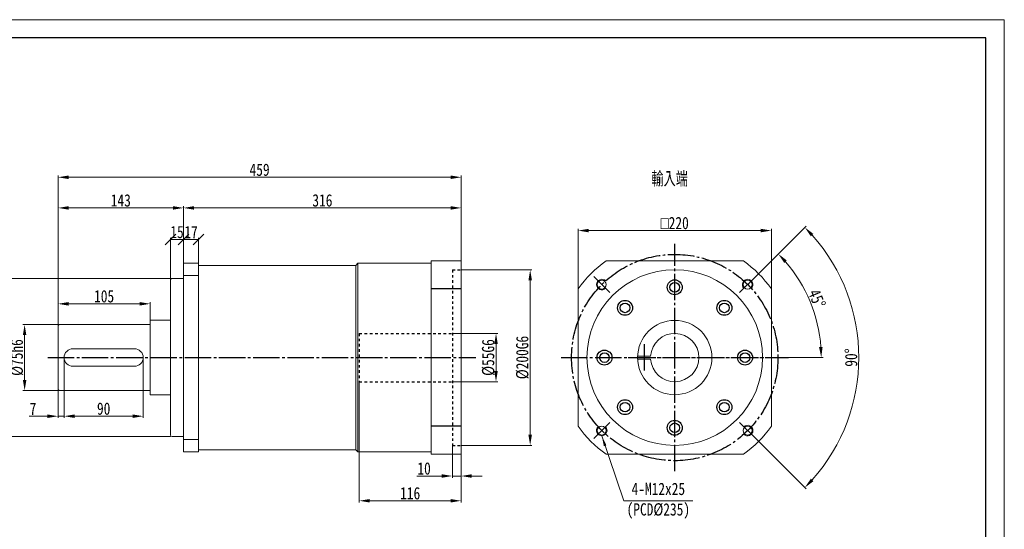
# Model space of a CAD drawing. Header units: millimetres. Extents: x 12714 to 14466, y -561 to 678.
# Tile 3 of 3: x 13345 to 14466, y 98 to 678. Entities that reach past the tile are written whole.
import ezdxf

# ---------------------------------------------------------------- set-up
doc = ezdxf.new("R2010")
doc.units = ezdxf.units.MM
doc.linetypes.add('EB_DASH', pattern=[6, 3, -3])
doc.linetypes.add('EB_DASHDOT', pattern=[39, 30, -3, 3, -3])
doc.layers.get('0').update_dxf_attribs({"lineweight": 0})
for name, color, linetype, lineweight in [('7标注层', 4, 'Continuous', 18), ('CAXA0', 7, 'Continuous', 70), ('CAXA0层', 7, 'Continuous', 70), ('CAXA1', 1, 'EB_DASHDOT', 25), ('CAXA3', 7, 'Continuous', 25), ('CAXA中心线层', 1, 'EB_DASHDOT', 25), ('图框_外框线', 7, 'Continuous', 18)]:
    doc.layers.add(name, color=color, linetype=linetype, lineweight=lineweight)
doc.styles.get("Standard").update_dxf_attribs({"font": 'txt', "width": 0.707})
doc.styles.add('TH_GBDIM', font='txt', dxfattribs={"width": 0.8})
doc.dimstyles.new('TH_GBDIM', dxfattribs={"dimtxt": 14, "dimasz": 12, "dimexe": 2, "dimexo": 0, "dimgap": 1.5, "dimtad": 1, "dimdec": 0, "dimzin": 0, "dimdsep": 46, "dimtxsty": 'TH_GBDIM', "dimcen": 2.5, "dimdle": 24, "dimclrd": 3, "dimclre": 3, "dimclrt": 3, "dimadec": 0, "dimazin": 0, "dimtfac": 0.714286, "dimtdec": 0, "dimtmove": 0, "dimatfit": 3, "dimfxl": 1, "dimtolj": 1, "dimarcsym": 0})

# ---------------------------------------------------------------- blocks, each defined once
blk = doc.blocks.new('*X3')
at = {"linetype": 'Continuous', "transparency": 16777216}
for points in [[(13407.6, 228.6), (13407.6, 224.6), (13395.6, 226.6)], [(13473.6, 228.6), (13473.6, 224.6), (13485.6, 226.6)]]:
    blk.add_hatch(color=3, dxfattribs=at).paths.add_polyline_path(points, flags=0)
at = {"color": 3, "linetype": 'Continuous', "transparency": 16777216}
for p, q in [((13395.6, 293.4), (13395.6, 224.6)), ((13485.6, 293.4), (13485.6, 224.6)), ((13407.6, 226.6), (13473.6, 226.6))]:
    blk.add_line(p, q, dxfattribs=at)
at = {"color": 3, "linetype": 'Continuous', "lineweight": 15, "transparency": 16777216, "insert": (13440.6, 235.1), "char_height": 14, "width": 28.871, "attachment_point": 5, "style": 'TH_GBDIM'}
blk.add_mtext('90', dxfattribs=at)
blk = doc.blocks.new('*X4')
at = {"linetype": 'Continuous', "transparency": 16777216}
for points in [[(13309.4, 371.4), (13313.4, 371.4), (13311.4, 383.4)], [(13309.4, 215.4), (13313.4, 215.4), (13311.4, 203.4)]]:
    blk.add_hatch(color=3, dxfattribs=at).paths.add_polyline_path(points, flags=0)
at = {"color": 3, "linetype": 'Continuous', "transparency": 16777216}
for p, q in [((13518.6, 383.4), (13309.4, 383.4)), ((13311.4, 371.4), (13311.4, 215.4)), ((13516.6, 203.4), (13309.4, 203.4))]:
    blk.add_line(p, q, dxfattribs=at)
at = {"color": 3, "linetype": 'Continuous', "lineweight": 15, "transparency": 16777216, "insert": (13302.6, 293.4), "char_height": 14, "width": 93.209, "attachment_point": 5, "rotation": 90, "style": 'TH_GBDIM'}
blk.add_mtext('%%C180h6', dxfattribs=at)
blk = doc.blocks.new('*X5')
at = {"linetype": 'Continuous', "transparency": 16777216}
for points in [[(13348.6, 318.9), (13352.6, 318.9), (13350.6, 330.9)], [(13348.6, 267.9), (13352.6, 267.9), (13350.6, 255.9)]]:
    blk.add_hatch(color=3, dxfattribs=at).paths.add_polyline_path(points, flags=0)
at = {"color": 3, "linetype": 'Continuous', "transparency": 16777216}
for p, q in [((13390.6, 330.9), (13348.6, 330.9)), ((13350.6, 318.9), (13350.6, 267.9)), ((13390.6, 255.9), (13348.6, 255.9))]:
    blk.add_line(p, q, dxfattribs=at)
at = {"color": 3, "linetype": 'Continuous', "lineweight": 15, "transparency": 16777216, "insert": (13341.9, 293.4), "char_height": 14, "width": 77.28, "attachment_point": 5, "rotation": 90, "style": 'TH_GBDIM'}
blk.add_mtext('%%C75h6', dxfattribs=at)
blk = doc.blocks.new('*X6')
at = {"linetype": 'Continuous', "transparency": 16777216}
for points in [[(13400.6, 356.6), (13400.6, 352.6), (13388.6, 354.6)], [(13481.6, 356.6), (13481.6, 352.6), (13493.6, 354.6)]]:
    blk.add_hatch(color=3, dxfattribs=at).paths.add_polyline_path(points, flags=0)
at = {"color": 3, "linetype": 'Continuous', "transparency": 16777216}
for p, q in [((13388.6, 328.9), (13388.6, 356.6)), ((13400.6, 354.6), (13481.6, 354.6)), ((13493.6, 335.9), (13493.6, 356.6))]:
    blk.add_line(p, q, dxfattribs=at)
at = {"color": 3, "linetype": 'Continuous', "lineweight": 15, "transparency": 16777216, "insert": (13441.1, 363.1), "char_height": 14, "width": 42.187, "attachment_point": 5, "style": 'TH_GBDIM'}
blk.add_mtext('105', dxfattribs=at)
blk = doc.blocks.new('*X7')
at = {"linetype": 'Continuous', "transparency": 16777216}
for points in [[(13400.6, 465.8), (13400.6, 461.8), (13388.6, 463.8)], [(13519.6, 465.8), (13519.6, 461.8), (13531.6, 463.8)]]:
    blk.add_hatch(color=3, dxfattribs=at).paths.add_polyline_path(points, flags=0)
at = {"color": 3, "linetype": 'Continuous', "transparency": 16777216}
for p, q in [((13388.6, 328.9), (13388.6, 465.8)), ((13519.6, 463.8), (13400.6, 463.8)), ((13531.6, 400.9), (13531.6, 465.8))]:
    blk.add_line(p, q, dxfattribs=at)
at = {"color": 3, "linetype": 'Continuous', "lineweight": 15, "transparency": 16777216, "insert": (13460.1, 472.3), "char_height": 14, "width": 42.187, "attachment_point": 5, "style": 'TH_GBDIM'}
blk.add_mtext('143', dxfattribs=at)
blk = doc.blocks.new('_Oblique')
at = {"color": 0, "linetype": 'ByBlock', "lineweight": -2}
blk.add_line((-0.5, -0.5), (0.5, 0.5), dxfattribs=at)
blk = doc.blocks.new('*X8')
at = {"color": 3, "linetype": 'Continuous', "transparency": 16777216}
for p, q in [((13531.6, 400.9), (13531.6, 429.8)), ((13548.6, 427.8), (13531.6, 427.8)), ((13548.6, 400.9), (13548.6, 429.8))]:
    blk.add_line(p, q, dxfattribs=at)
at = {"color": 3, "linetype": 'Continuous', "transparency": 16777216, "xscale": 12, "yscale": 12, "zscale": 12, "rotation": 180}
blk.add_blockref('_Oblique', (13531.6, 427.8), dxfattribs=at)
at = {"color": 3, "linetype": 'Continuous', "transparency": 16777216, "xscale": 12, "yscale": 12, "zscale": 12}
blk.add_blockref('_Oblique', (13548.6, 427.8), dxfattribs=at)
at = {"color": 3, "linetype": 'Continuous', "lineweight": 15, "transparency": 16777216, "insert": (13540.1, 436.3), "char_height": 14, "width": 26.382, "attachment_point": 5, "style": 'TH_GBDIM'}
blk.add_mtext('17', dxfattribs=at)
blk = doc.blocks.new('*X10')
at = {"linetype": 'Continuous', "transparency": 16777216}
for points in [[(13885.3, 308.9), (13889.3, 308.9), (13887.3, 320.9)], [(13885.3, 277.9), (13889.3, 277.9), (13887.3, 265.9)]]:
    blk.add_hatch(color=3, dxfattribs=at).paths.add_polyline_path(points, flags=0)
at = {"color": 3, "linetype": 'Continuous', "transparency": 16777216}
for p, q in [((13837.6, 320.9), (13889.3, 320.9)), ((13887.3, 308.9), (13887.3, 277.9)), ((13837.6, 265.9), (13889.3, 265.9))]:
    blk.add_line(p, q, dxfattribs=at)
at = {"color": 3, "linetype": 'Continuous', "lineweight": 15, "transparency": 16777216, "insert": (13878.6, 293.4), "char_height": 14, "width": 77.28, "attachment_point": 5, "rotation": 90, "style": 'TH_GBDIM'}
blk.add_mtext('%%C55G6', dxfattribs=at)
blk = doc.blocks.new('*X11')
at = {"linetype": 'Continuous', "transparency": 16777216}
for points in [[(13924.2, 381.4), (13928.2, 381.4), (13926.2, 393.4)], [(13924.2, 205.4), (13928.2, 205.4), (13926.2, 193.4)]]:
    blk.add_hatch(color=3, dxfattribs=at).paths.add_polyline_path(points, flags=0)
at = {"color": 3, "linetype": 'Continuous', "transparency": 16777216}
for p, q in [((13847.6, 393.4), (13928.2, 393.4)), ((13926.2, 381.4), (13926.2, 205.4)), ((13847.6, 193.4), (13928.2, 193.4))]:
    blk.add_line(p, q, dxfattribs=at)
at = {"color": 3, "linetype": 'Continuous', "lineweight": 15, "transparency": 16777216, "insert": (13917.4, 293.4), "char_height": 14, "width": 93.209, "attachment_point": 5, "rotation": 90, "style": 'TH_GBDIM'}
blk.add_mtext('%%C200G6', dxfattribs=at)
blk = doc.blocks.new('*X12')
at = {"linetype": 'Continuous', "transparency": 16777216}
for points in [[(13825.6, 160.5), (13825.6, 156.5), (13837.6, 158.5)], [(13859.6, 160.5), (13859.6, 156.5), (13847.6, 158.5)]]:
    blk.add_hatch(color=3, dxfattribs=at).paths.add_polyline_path(points, flags=0)
at = {"color": 3, "linetype": 'Continuous', "transparency": 16777216}
for p, q in [((13837.6, 193.4), (13837.6, 156.5)), ((13847.6, 183.4), (13847.6, 156.5)), ((13825.6, 158.5), (13797.3, 158.5)), ((13847.6, 158.5), (13837.6, 158.5)), ((13859.6, 158.5), (13871.6, 158.5))]:
    blk.add_line(p, q, dxfattribs=at)
at = {"color": 3, "linetype": 'Continuous', "lineweight": 15, "transparency": 16777216, "insert": (13805.4, 167), "char_height": 14, "width": 26.631, "attachment_point": 5, "style": 'TH_GBDIM'}
blk.add_mtext('10', dxfattribs=at)
blk = doc.blocks.new('*X13')
at = {"linetype": 'Continuous', "transparency": 16777216}
for points in [[(13743.6, 132.3), (13743.6, 128.3), (13731.6, 130.3)], [(13835.6, 132.3), (13835.6, 128.3), (13847.6, 130.3)]]:
    blk.add_hatch(color=3, dxfattribs=at).paths.add_polyline_path(points, flags=0)
at = {"color": 3, "linetype": 'Continuous', "transparency": 16777216}
for p, q in [((13731.6, 265.9), (13731.6, 128.3)), ((13847.6, 183.4), (13847.6, 128.3)), ((13743.6, 130.3), (13835.6, 130.3))]:
    blk.add_line(p, q, dxfattribs=at)
at = {"color": 3, "linetype": 'Continuous', "lineweight": 15, "transparency": 16777216, "insert": (13789.6, 138.8), "char_height": 14, "width": 42.436, "attachment_point": 5, "style": 'TH_GBDIM'}
blk.add_mtext('116', dxfattribs=at)
blk = doc.blocks.new('*X14')
at = {"linetype": 'Continuous', "transparency": 16777216}
for points in [[(13992.8, 440), (13992.8, 436), (13980.8, 438)], [(14188.8, 440), (14188.8, 436), (14200.8, 438)]]:
    blk.add_hatch(color=3, dxfattribs=at).paths.add_polyline_path(points, flags=0)
at = {"color": 3, "linetype": 'Continuous', "transparency": 16777216}
for p, q in [((13980.8, 371.7), (13980.8, 440)), ((13992.8, 438), (14188.8, 438)), ((14200.8, 371.7), (14200.8, 440))]:
    blk.add_line(p, q, dxfattribs=at)
at = {"color": 3, "linetype": 'Continuous', "lineweight": 15, "transparency": 16777216, "insert": (14090.8, 446.5), "char_height": 14, "width": 70.902, "attachment_point": 5, "style": 'TH_GBDIM'}
blk.add_mtext('{\\fgdt|b0|i0|c134|p2;o}220', dxfattribs=at)
blk = doc.blocks.new('*X15')
at = {"linetype": 'Continuous', "transparency": 16777216}
for points in [[(13376.6, 228.6), (13376.6, 224.6), (13388.6, 226.6)], [(13407.6, 228.6), (13407.6, 224.6), (13395.6, 226.6)]]:
    blk.add_hatch(color=3, dxfattribs=at).paths.add_polyline_path(points, flags=0)
at = {"color": 3, "linetype": 'Continuous', "transparency": 16777216}
for p, q in [((13395.6, 293.4), (13395.6, 224.6)), ((13388.6, 257.9), (13388.6, 224.6)), ((13376.6, 226.6), (13355.6, 226.6)), ((13395.6, 226.6), (13388.6, 226.6)), ((13407.6, 226.6), (13419.6, 226.6))]:
    blk.add_line(p, q, dxfattribs=at)
at = {"color": 3, "linetype": 'Continuous', "lineweight": 15, "transparency": 16777216, "insert": (13360.1, 235.1), "char_height": 14, "width": 12.071, "attachment_point": 5, "style": 'TH_GBDIM'}
blk.add_mtext('7', dxfattribs=at)
blk = doc.blocks.new('*X17')
at = {"linetype": 'Continuous', "lineweight": 15}
blk.add_hatch(color=3, dxfattribs=at).paths.add_polyline_path([(-103.8, 74), (-98.5, 63.1), (-101.4, 62.2)], flags=0)
at = {"color": 3, "linetype": 'Continuous', "lineweight": 15}
for p, q in [((-103.8, 74), (-78.8, 0)), ((-78.8, 0), (0, 0)), ((0, 0), (0, 0))]:
    blk.add_line(p, q, dxfattribs=at)
blk = doc.blocks.new('*X18')
at = {"color": 3, "linetype": 'Continuous', "transparency": 16777216}
for p, q in [((13516.6, 381.4), (13516.6, 429.8)), ((13516.6, 427.8), (13531.6, 427.8)), ((13531.6, 400.9), (13531.6, 429.8))]:
    blk.add_line(p, q, dxfattribs=at)
at = {"color": 3, "linetype": 'Continuous', "transparency": 16777216, "xscale": 12, "yscale": 12, "zscale": 12, "rotation": 180}
blk.add_blockref('_Oblique', (13516.6, 427.8), dxfattribs=at)
at = {"color": 3, "linetype": 'Continuous', "transparency": 16777216, "xscale": 12, "yscale": 12, "zscale": 12}
blk.add_blockref('_Oblique', (13531.6, 427.8), dxfattribs=at)
at = {"color": 3, "linetype": 'Continuous', "lineweight": 15, "transparency": 16777216, "insert": (13524.1, 436.3), "char_height": 14, "width": 26.258, "attachment_point": 5, "style": 'TH_GBDIM'}
blk.add_mtext('15', dxfattribs=at)
blk = doc.blocks.new('*X19')
at = {"linetype": 'Continuous', "transparency": 16777216}
for points in [[(13543.6, 465.8), (13543.6, 461.8), (13531.6, 463.8)], [(13835.6, 465.8), (13835.6, 461.8), (13847.6, 463.8)]]:
    blk.add_hatch(color=3, dxfattribs=at).paths.add_polyline_path(points, flags=0)
at = {"color": 3, "linetype": 'Continuous', "transparency": 16777216}
for p, q in [((13531.6, 400.9), (13531.6, 465.8)), ((13543.6, 463.8), (13835.6, 463.8)), ((13847.6, 403.4), (13847.6, 465.8))]:
    blk.add_line(p, q, dxfattribs=at)
at = {"color": 3, "linetype": 'Continuous', "lineweight": 15, "transparency": 16777216, "insert": (13689.6, 472.3), "char_height": 14, "width": 44.178, "attachment_point": 5, "style": 'TH_GBDIM'}
blk.add_mtext('316', dxfattribs=at)
blk = doc.blocks.new('*X20')
at = {"linetype": 'Continuous', "transparency": 16777216}
for points in [[(13400.6, 500.7), (13400.6, 496.7), (13388.6, 498.7)], [(13835.6, 500.7), (13835.6, 496.7), (13847.6, 498.7)]]:
    blk.add_hatch(color=3, dxfattribs=at).paths.add_polyline_path(points, flags=0)
at = {"color": 3, "linetype": 'Continuous', "transparency": 16777216}
for p, q in [((13388.6, 328.9), (13388.6, 500.7)), ((13835.6, 498.7), (13400.6, 498.7)), ((13847.6, 403.4), (13847.6, 500.7))]:
    blk.add_line(p, q, dxfattribs=at)
at = {"color": 3, "linetype": 'Continuous', "lineweight": 15, "transparency": 16777216, "insert": (13618.1, 507.2), "char_height": 14, "width": 44.924, "attachment_point": 5, "style": 'TH_GBDIM'}
blk.add_mtext('459', dxfattribs=at)
blk = doc.blocks.new('*X23')
at = {"linetype": 'Continuous', "transparency": 16777216}
for points in [[(14215.4, 401.2), (14218.3, 404), (14208.7, 411.4)], [(14259.1, 305.5), (14255.1, 305.3), (14257.6, 293.4)]]:
    blk.add_hatch(color=3, dxfattribs=at).paths.add_polyline_path(points, flags=0)
at = {"color": 3, "linetype": 'Continuous', "transparency": 16777216}
for p, q in [((14183, 385.7), (14210.1, 412.8)), ((14220.3, 293.4), (14259.6, 293.4))]:
    blk.add_line(p, q, dxfattribs=at)
blk.add_arc((14090.8, 293.4), 166.8, 4.1228, 40.8772, dxfattribs=at)
at = {"color": 3, "linetype": 'Continuous', "lineweight": 15, "transparency": 16777216, "insert": (14252.7, 360.5), "char_height": 14, "width": 43.21, "attachment_point": 5, "rotation": 292.5, "style": 'TH_GBDIM'}
blk.add_mtext('45%%D', dxfattribs=at)
blk = doc.blocks.new('*X24')
at = {"linetype": 'Continuous', "transparency": 16777216}
for points in [[(14245.7, 431.5), (14248.6, 434.2), (14238.9, 441.6)], [(14248.6, 152.6), (14245.7, 155.4), (14238.9, 145.3)]]:
    blk.add_hatch(color=3, dxfattribs=at).paths.add_polyline_path(points, flags=0)
at = {"color": 3, "linetype": 'Continuous', "transparency": 16777216}
for p, q in [((14183, 385.7), (14240.3, 443)), ((14183, 201.1), (14240.3, 143.9))]:
    blk.add_line(p, q, dxfattribs=at)
blk.add_arc((14090.8, 293.4), 209.5, 318.2825, 41.7175, dxfattribs=at)
at = {"color": 3, "linetype": 'Continuous', "lineweight": 15, "transparency": 16777216, "insert": (14291.7, 293.4), "char_height": 14, "width": 42.062, "attachment_point": 5, "rotation": 90, "style": 'TH_GBDIM'}
blk.add_mtext('90%%D', dxfattribs=at)

msp = doc.modelspace()

# ---------------------------------------------------------------- linework, layer by layer
at = {"color": 7, "linetype": 'Continuous', "lineweight": 15}
for p, q in [((13531.6, 400.9), (13548.6, 400.9)), ((13531.6, 400.9), (13531.6, 383.4)), ((13548.6, 188.4), (13548.6, 400.9)), ((13548.6, 398.4), (13727.6, 398.4)), ((13727.6, 398.4), (13730.1, 400.9)), ((13727.6, 398.4), (13727.6, 188.4)), ((13730.1, 400.9), (13813.6, 400.9)), ((13730.1, 400.9), (13730.1, 185.9)), ((13813.6, 403.4), (13847.6, 403.4)), ((13813.6, 403.4), (13813.6, 380.9)), ((13813.6, 183.4), (13813.6, 400.9)), ((13847.6, 403.4), (13847.6, 183.4)), ((14169, 403.4), (14012.5, 403.4)), ((13516.6, 381.4), (13516.6, 334.8)), ((13518.6, 383.4), (13531.6, 383.4)), ((13531.6, 387), (13548.6, 387)), ((13531.6, 185.9), (13531.6, 383.4)), ((13980.8, 371.7), (13980.8, 215.2)), ((14200.8, 215.2), (14200.8, 371.7)), ((13516.6, 334.8), (13516.6, 353.4)), ((13516.6, 344.1), (13516.6, 205.4)), ((13388.6, 328.9), (13388.6, 257.9)), ((13390.6, 330.9), (13493.6, 330.9)), ((13493.6, 250.9), (13493.6, 335.9)), ((13493.6, 335.9), (13516.6, 335.9)), ((13405.6, 303.4), (13475.6, 303.4)), ((14048.5, 295.1), (14063.3, 295.1)), ((14048.5, 291.7), (14063.3, 291.7)), ((13405.6, 283.4), (13475.6, 283.4)), ((13390.6, 255.9), (13493.6, 255.9)), ((13493.6, 250.9), (13516.6, 250.9)), ((13516.6, 233.4), (13516.6, 252)), ((13518.6, 203.4), (13531.6, 203.4)), ((13531.6, 199.9), (13548.6, 199.9)), ((13531.6, 185.9), (13548.6, 185.9)), ((13548.6, 188.4), (13727.6, 188.4)), ((13548.6, 188.4), (13548.6, 185.9)), ((13727.6, 188.4), (13730.1, 185.9)), ((13730.1, 185.9), (13730.1, 185.9)), ((13730.1, 185.9), (13813.6, 185.9)), ((13813.6, 183.4), (13847.6, 183.4)), ((14012.5, 183.4), (14169, 183.4))]:
    msp.add_line(p, q, dxfattribs=at)
for centre, radius in [((14090.8, 293.4), 100), ((14007.7, 376.5), 5.1), ((14173.8, 376.5), 5.1), ((14090.8, 293.4), 42.3), ((14007.7, 210.3), 5.1), ((14173.8, 210.3), 5.1)]:
    msp.add_circle(centre, radius, dxfattribs=at)
for centre, radius, start, end in [((14090.8, 293.4), 135, 125.4309, 144.5691), ((14090.8, 293.4), 135, 35.4309, 54.5691), ((13518.6, 381.4), 2, 90, 180), ((13390.6, 328.9), 2, 90, 180), ((14090.8, 293.4), 27.5, 183.5281, 176.4719), ((13405.6, 293.4), 10, 90, 270), ((13475.6, 293.4), 10, 270, 90), ((13390.6, 257.9), 2, 180, 270), ((14090.8, 293.4), 135, 215.4309, 234.5691), ((14090.8, 293.4), 135, 305.4309, 324.5691), ((13518.6, 205.4), 2, 180, 270)]:
    msp.add_arc(centre, radius, start, end, dxfattribs=at)
at = {"layer": '7标注层'}
for centre, start, end in [((14007.7, 376.5), 43.7267, 315), ((14173.8, 376.5), 313.7267, 225), ((14007.7, 210.3), 133.7267, 45), ((14173.8, 210.3), 223.7267, 135)]:
    msp.add_arc(centre, 6, start, end, dxfattribs=at)
at = {"layer": 'CAXA0层', "color": 6, "linetype": 'EB_DASH', "lineweight": 25}
for p, q in [((13837.6, 393.4), (13847.6, 393.4)), ((13837.6, 393.4), (13837.6, 193.4)), ((13731.6, 320.9), (13731.6, 265.9)), ((13731.6, 320.9), (13837.6, 320.9)), ((13731.6, 265.9), (13837.6, 265.9)), ((13828.6, 265.9), (13828.6, 265.7)), ((13837.6, 193.4), (13847.6, 193.4))]:
    msp.add_line(p, q, dxfattribs=at)
at = {"layer": 'CAXA1', "linetype": 'EB_DASHDOT', "lineweight": 25}
for p, q in [((14090.8, 163.9), (14090.8, 422.9)), ((13961.3, 293.4), (14220.3, 293.4))]:
    msp.add_line(p, q, dxfattribs=at)
at = {"layer": 'CAXA3', "linetype": 'Continuous', "lineweight": 25}
for p, q in [((13847.6, 371.7), (13813.6, 371.7)), ((13847.6, 215.2), (13813.6, 215.2))]:
    msp.add_line(p, q, dxfattribs=at)
for centre, radius in [((14090.8, 373.4), 8.5), ((14090.8, 373.4), 5.5), ((14034.2, 350), 8.5), ((14034.2, 350), 5.5), ((14147.3, 350), 8.5), ((14147.3, 350), 5.5), ((14010.8, 293.4), 8.5), ((14010.8, 293.4), 5.5), ((14170.8, 293.4), 8.5), ((14170.8, 293.4), 5.5), ((14034.2, 236.9), 8.5), ((14034.2, 236.9), 5.5), ((14147.3, 236.9), 8.5), ((14147.3, 236.9), 5.5), ((14090.8, 213.4), 8.5), ((14090.8, 213.4), 5.5)]:
    msp.add_circle(centre, radius, dxfattribs=at)
at = {"layer": 'CAXA中心线层', "linetype": 'EB_DASHDOT', "lineweight": 25}
for p, q in [((13998.5, 385.7), (14016.9, 367.3)), ((14183, 385.7), (14164.6, 367.3)), ((14055.9, 308.5), (14055.9, 278.4)), ((13376.9, 293.4), (13864.2, 293.4)), ((13493.6, 293.4), (13524.6, 293.4)), ((14037.8, 293.4), (14220.3, 293.4)), ((13998.5, 201.1), (14016.9, 219.5)), ((14183, 201.1), (14164.6, 219.5))]:
    msp.add_line(p, q, dxfattribs=at)
msp.add_circle((14090.8, 293.4), 117.5, dxfattribs=at)
at = {"layer": '图框_外框线', "color": 3}
msp.add_lwpolyline([(12713.8, -560.9), (14466, -560.9), (14466, 678.1), (12713.8, 678.1)], close=True, dxfattribs=at)
at = {"layer": '图框_外框线', "color": 3, "lineweight": 25}
msp.add_lwpolyline([(12818.1, -540.1), (14445.1, -540.1), (14445.1, 657.3), (12818.1, 657.3)], close=True, dxfattribs=at)

# ---------------------------------------------------------------- block references
at = {"color": 7, "linetype": 'Continuous', "lineweight": 15}
msp.add_blockref('*X17', (14111.5, 130.3), dxfattribs=at)

# ---------------------------------------------------------------- texts
at = {"color": 3, "insert": (14085, 496.4), "char_height": 15, "width": 87.904, "attachment_point": 5}
msp.add_mtext('輸入端', dxfattribs=at)
at = {"layer": 'CAXA0', "color": 3, "linetype": 'Continuous', "insert": (14072.1, 130.3), "char_height": 14, "width": 129.422, "attachment_point": 5, "style": 'TH_GBDIM'}
msp.add_mtext('4-M12x25\\P(PCD%%C235)', dxfattribs=at)

# ---------------------------------------------------------------- dimensions: what is measured, and where the dimension line sits
at = {"color": 7, "linetype": 'Continuous', "lineweight": 15}
for base, p1, p2, picture, middle in [((13388.6, 498.7), (13847.6, 403.4), (13388.6, 328.9), '*X20', (13618.1, 507.2)), ((13847.6, 463.8), (13531.6, 400.9), (13847.6, 403.4), '*X19', (13689.6, 472.3))]:
    dim = msp.add_linear_dim(base=base, p1=p1, p2=p2, dimstyle='TH_GBDIM', override={"dimsah": 1, "dimtzin": 0}, dxfattribs=at)
    dim.commit()
    dim.dimension.update_dxf_attribs({"geometry": picture, "text_midpoint": middle})
for base, p1, p2, text, override, picture, middle in [((13388.6, 463.8), (13531.6, 400.9), (13388.6, 328.9), '143', {"dimsah": 1, "dimtzin": 0}, '*X7', (13460.1, 472.3)), ((14200.8, 438), (13980.8, 371.7), (14200.8, 371.7), '{\\fgdt|b0|i0|c134|p2;o}220', {"dimsah": 1, "dimtzin": 0}, '*X14', (14090.8, 446.5)), ((13531.6, 427.8), (13548.6, 400.9), (13531.6, 400.9), '17', {"dimblk": 'Oblique', "dimsah": 1, "dimtzin": 0}, '*X8', (13540.1, 436.3)), ((13493.6, 354.6), (13388.6, 328.9), (13493.6, 335.9), '105', {"dimsah": 1, "dimtzin": 0}, '*X6', (13441.1, 363.1)), ((13485.6, 226.6), (13395.6, 293.4), (13485.6, 293.4), '90', {"dimsah": 1, "dimtzin": 0}, '*X3', (13440.6, 235.1)), ((13847.6, 130.3), (13731.6, 265.9), (13847.6, 183.4), '116', {"dimsah": 1, "dimtzin": 0}, '*X13', (13789.6, 138.8))]:
    dim = msp.add_linear_dim(base=base, p1=p1, p2=p2, text=text, dimstyle='TH_GBDIM', override=override, dxfattribs=at)
    dim.commit()
    dim.dimension.update_dxf_attribs({"geometry": picture, "text_midpoint": middle})
dim = msp.add_linear_dim(base=(13531.6, 427.8), p1=(13516.6, 381.4), p2=(13531.6, 400.9), dimstyle='TH_GBDIM', override={"dimblk": 'Oblique', "dimsah": 1, "dimtzin": 0}, dxfattribs=at)
dim.commit()
dim.dimension.update_dxf_attribs({"geometry": '*X18', "text_midpoint": (13524.1, 427.8), "dimtype": 160})
for base, line1, line2, picture, middle in [((14300.2, 293.4), ((14183, 385.7), (14164.6, 367.3)), ((14183, 201.1), (14164.6, 219.5)), '*X24', (14291.7, 293.4)), ((14244.9, 357.3), ((13961.3, 293.4), (14220.3, 293.4)), ((14183, 385.7), (14164.6, 367.3)), '*X23', (14252.7, 360.5))]:
    dim = msp.add_angular_dim_2l(base=base, line1=line1, line2=line2, dimstyle='TH_GBDIM', override={"dimtad": 1, "dimtih": 0, "dimtoh": 0, "dimsah": 1, "dimtzin": 0}, dxfattribs=at)
    dim.commit()
    dim.dimension.update_dxf_attribs({"geometry": picture, "text_midpoint": middle})
for base, p1, p2, text, picture, middle in [((13926.2, 193.4), (13847.6, 393.4), (13847.6, 193.4), '%%C200G6', '*X11', (13917.4, 293.4)), ((13311.4, 203.4), (13518.6, 383.4), (13516.6, 203.4), '%%C180h6', '*X4', (13302.6, 293.4)), ((13350.6, 255.9), (13390.6, 330.9), (13390.6, 255.9), '%%C75h6', '*X5', (13341.9, 293.4)), ((13887.3, 265.9), (13837.6, 320.9), (13837.6, 265.9), '%%C55G6', '*X10', (13878.6, 293.4))]:
    dim = msp.add_linear_dim(base=base, p1=p1, p2=p2, angle=270, text=text, dimstyle='TH_GBDIM', override={"dimsah": 1, "dimtzin": 0}, dxfattribs=at)
    dim.commit()
    dim.dimension.update_dxf_attribs({"geometry": picture, "text_midpoint": middle})
for base, p1, p2, text, picture, middle in [((13395.6, 226.6), (13388.6, 257.9), (13395.6, 293.4), '7', '*X15', (13360.1, 226.6)), ((13847.6, 158.5), (13837.6, 193.4), (13847.6, 183.4), '10', '*X12', (13805.4, 158.5))]:
    dim = msp.add_linear_dim(base=base, p1=p1, p2=p2, text=text, dimstyle='TH_GBDIM', override={"dimsah": 1, "dimtzin": 0}, dxfattribs=at)
    dim.commit()
    dim.dimension.update_dxf_attribs({"geometry": picture, "text_midpoint": middle, "dimtype": 160})

doc.saveas('drawing.dxf')
